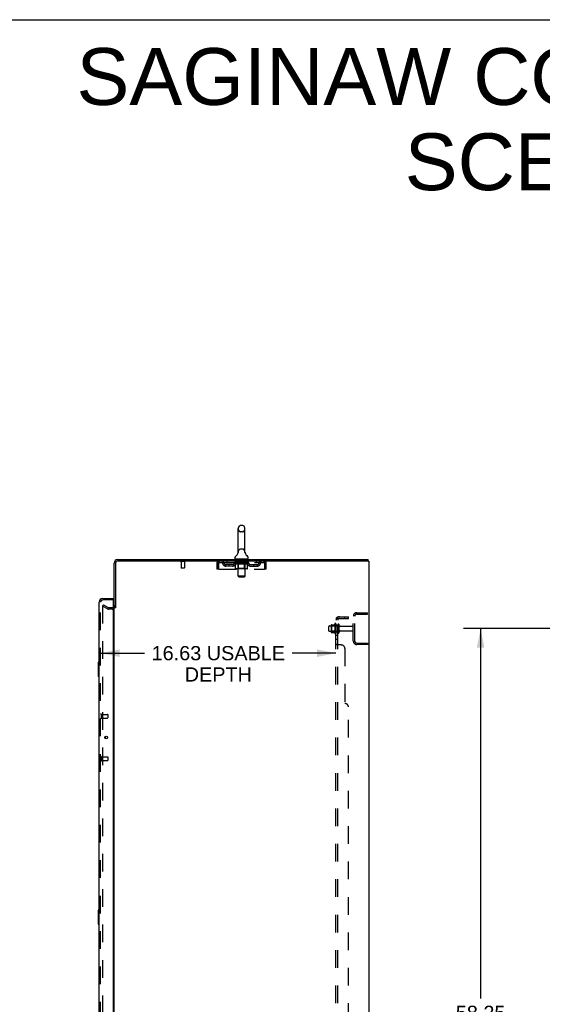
# Model space of a CAD drawing. Header units: inches. Extents: x 0 to 227, y 0 to 147.
# Tile 76 of 78: x 120 to 157, y 78 to 147. Entities that reach past the tile are written whole.
import ezdxf

# ---------------------------------------------------------------- set-up
doc = ezdxf.new("R2010")
doc.units = ezdxf.units.IN
doc.header["$LTSCALE"] = 12.505625
doc.header["$MEASUREMENT"] = 0
doc.linetypes.add('HIDDEN', pattern=[0.2, 0.1, -0.1])
doc.layers.get('0').update_dxf_attribs({"linetype": 'CONTINUOUS'})
for name, color, linetype in [('DEFAULT_2', 8, 'HIDDEN'), ('DIMENSIONS', 7, 'CONTINUOUS'), ('LEFTHAND_DOOR_ASSEMBLY', 7, 'CONTINUOUS'), ('RIGHTHAND_DOOR_ASSEMBLY', 7, 'CONTINUOUS'), ('SUBPANEL', 7, 'CONTINUOUS')]:
    doc.layers.add(name, color=color, linetype=linetype)
doc.styles.get("Standard").update_dxf_attribs({"font": 'arial.ttf'})
doc.dimstyles.new('DIMSTYLE_1', dxfattribs={"dimtxt": 1.003125, "dimasz": 1.3375, "dimexe": 0.09, "dimexo": 0.07, "dimgap": 0.0375, "dimtad": 0, "dimtih": 1, "dimtoh": 1, "dimzin": 4, "dimdsep": 46, "dimtxsty": 'Standard', "dimblk": '_FILLED', "dimblk1": '_FILLED', "dimblk2": '_FILLED', "dimcen": 0.09, "dimadec": 3, "dimazin": 1, "dimtfac": 1, "dimtdec": 3, "dimtofl": 0, "dimtmove": 0, "dimatfit": 3, "dimldrblk": '_FILLED', "dimfxl": 0, "dimtolj": 1, "dimtzin": 4, "dimarcsym": 0})

# ---------------------------------------------------------------- blocks, each defined once
blk = doc.blocks.new('_FILLED')
at = {"color": 0, "linetype": 'ByBlock'}
blk.add_solid([(0, 0), (-1, 0.2), (-1, -0.2)], dxfattribs=at)
blk = doc.blocks.new('*D2')
at = {"layer": 'DIMENSIONS', "color": 2, "linetype": 'Continuous'}
for p, q in [((125.648, 102.395), (128.753, 102.395)), ((142.273, 102.395), (139.169, 102.395))]:
    blk.add_line(p, q, dxfattribs=at)
at = {"layer": 'DIMENSIONS', "color": 2, "linetype": 'Continuous', "xscale": 1.3375, "yscale": 1.3375, "zscale": 1.3375, "rotation": 180}
blk.add_blockref('_FILLED', (125.648, 102.395), dxfattribs=at)
at = {"layer": 'DIMENSIONS', "color": 2, "linetype": 'Continuous', "xscale": 1.3375, "yscale": 1.3375, "zscale": 1.3375}
blk.add_blockref('_FILLED', (142.273, 102.395), dxfattribs=at)
at = {"layer": 'DIMENSIONS', "color": 2, "linetype": 'Continuous', "insert": (133.961, 102.896), "char_height": 1.00313, "width": 9.41222, "attachment_point": 2, "line_spacing_factor": 0.9}
blk.add_mtext('16.63 USABLE\\PDEPTH', dxfattribs=at)
blk = doc.blocks.new('*D4')
at = {"layer": 'DIMENSIONS', "color": 2, "linetype": 'Continuous'}
for p, q in [((161.362, 104.127), (151.287, 104.127)), ((152.491, 104.127), (152.491, 77.997)), ((152.491, 45.877), (152.491, 75.991)), ((161.362, 45.877), (151.287, 45.877))]:
    blk.add_line(p, q, dxfattribs=at)
at = {"layer": 'DIMENSIONS', "color": 2, "linetype": 'Continuous', "xscale": 1.3375, "yscale": 1.3375, "zscale": 1.3375}
for p, rotation in [((152.491, 104.127), 90), ((152.491, 45.877), 270)]:
    blk.add_blockref('_FILLED', p, dxfattribs=dict(at, rotation=rotation))
at = {"layer": 'DIMENSIONS', "color": 2, "linetype": 'Continuous', "insert": (152.491, 77.496), "char_height": 1.0031, "width": 3.50534, "attachment_point": 2, "line_spacing_factor": 0.9}
blk.add_mtext('58.25', dxfattribs=at)

msp = doc.modelspace()

# ---------------------------------------------------------------- linework, layer by layer
at = {"color": 7, "linetype": 'Continuous'}
for p, q in [((0, 147.125), (227.375, 147.125)), ((135.666, 111.41), (135.539, 111.41)), ((135.361, 109.524), (135.361, 111.187)), ((135.844, 109.524), (135.844, 111.187)), ((135.355, 109.48), (135.355, 109.479)), ((135.36, 109.498), (135.359, 109.497)), ((135.359, 109.498), (135.359, 109.497)), ((135.359, 109.497), (135.359, 109.496)), ((135.359, 109.496), (135.359, 109.496)), ((135.359, 109.496), (135.359, 109.495)), ((135.359, 109.495), (135.359, 109.494)), ((135.359, 109.494), (135.359, 109.493)), ((135.359, 109.494), (135.359, 109.493)), ((135.361, 109.507), (135.36, 109.506)), ((135.36, 109.507), (135.36, 109.506)), ((135.36, 109.506), (135.36, 109.505)), ((135.36, 109.505), (135.36, 109.504)), ((135.36, 109.505), (135.36, 109.504)), ((135.36, 109.504), (135.36, 109.503)), ((135.36, 109.503), (135.36, 109.502)), ((135.36, 109.503), (135.36, 109.502)), ((135.36, 109.502), (135.36, 109.502)), ((135.36, 109.502), (135.36, 109.501)), ((135.36, 109.501), (135.36, 109.5)), ((135.36, 109.501), (135.36, 109.5)), ((135.36, 109.5), (135.36, 109.499)), ((135.36, 109.499), (135.36, 109.499)), ((135.36, 109.499), (135.36, 109.498)), ((135.361, 109.519), (135.361, 109.524)), ((135.361, 109.519), (135.361, 109.518)), ((135.361, 109.519), (135.361, 109.518)), ((135.361, 109.518), (135.361, 109.518)), ((135.361, 109.518), (135.361, 109.517)), ((135.361, 109.517), (135.361, 109.516)), ((135.361, 109.516), (135.361, 109.515)), ((135.361, 109.516), (135.361, 109.515)), ((135.361, 109.515), (135.361, 109.514)), ((135.361, 109.515), (135.361, 109.514)), ((135.361, 109.514), (135.361, 109.513)), ((135.361, 109.513), (135.361, 109.512)), ((135.361, 109.513), (135.361, 109.512)), ((135.361, 109.512), (135.361, 109.511)), ((135.361, 109.511), (135.361, 109.51)), ((135.361, 109.51), (135.361, 109.51)), ((135.361, 109.51), (135.361, 109.509)), ((135.361, 109.509), (135.361, 109.508)), ((135.361, 109.508), (135.361, 109.508)), ((135.361, 109.508), (135.361, 109.507)), ((135.844, 109.524), (135.844, 109.519)), ((135.844, 109.519), (135.844, 109.519)), ((135.844, 109.519), (135.844, 109.519)), ((135.844, 109.514), (135.844, 109.515)), ((135.844, 109.512), (135.844, 109.513)), ((135.844, 109.513), (135.844, 109.513)), ((135.844, 109.511), (135.844, 109.512)), ((135.844, 109.51), (135.844, 109.511)), ((135.844, 109.511), (135.844, 109.511)), ((135.844, 109.509), (135.844, 109.51)), ((135.844, 109.51), (135.844, 109.51)), ((135.844, 109.508), (135.844, 109.509)), ((135.844, 109.507), (135.844, 109.508)), ((135.844, 109.508), (135.844, 109.508)), ((135.844, 109.507), (135.844, 109.507)), ((135.844, 109.506), (135.844, 109.507)), ((135.844, 109.505), (135.844, 109.506)), ((135.844, 109.506), (135.844, 109.506)), ((135.845, 109.503), (135.844, 109.505)), ((135.844, 109.504), (135.844, 109.505)), ((135.845, 109.502), (135.845, 109.503)), ((135.845, 109.503), (135.845, 109.503)), ((135.845, 109.501), (135.845, 109.502)), ((135.845, 109.5), (135.845, 109.501)), ((135.845, 109.5), (135.845, 109.501)), ((135.845, 109.499), (135.845, 109.5)), ((135.845, 109.498), (135.845, 109.499)), ((135.845, 109.497), (135.845, 109.498)), ((135.845, 109.497), (135.845, 109.498)), ((135.846, 109.496), (135.845, 109.497)), ((135.846, 109.495), (135.845, 109.496)), ((135.846, 109.495), (135.846, 109.496)), ((135.846, 109.494), (135.846, 109.495)), ((135.846, 109.493), (135.846, 109.494)), ((135.85, 109.479), (135.849, 109.48)), ((135.127, 109.092), (135.127, 109.129)), ((135.165, 109.032), (135.165, 109.002)), ((136.04, 109.032), (135.165, 109.032)), ((136.04, 109.032), (136.04, 109.002)), ((136.077, 109.092), (136.077, 109.129)), ((144.546, 108.898), (144.512, 108.898)), ((144.55, 108.898), (144.55, 109.002)), ((126.706, 105.606), (126.602, 105.606))]:
    msp.add_line(p, q, dxfattribs=at)
at = {"color": 3, "linetype": 'Continuous'}
for p, q in [((126.602, 105.606), (126.602, 108.755)), ((126.706, 108.755), (126.706, 105.594)), ((126.849, 109.002), (144.55, 109.002)), ((144.512, 108.898), (126.849, 108.898)), ((144.602, 108.898), (144.546, 108.898)), ((144.602, 108.898), (144.602, 41.106)), ((126.602, 44.45), (126.602, 105.554))]:
    msp.add_line(p, q, dxfattribs=at)
at = {"color": 7, "linetype": 'Continuous'}
for points in [[(135.844, 109.513), (135.844, 109.514), (135.844, 109.515), (135.844, 109.515), (135.844, 109.516), (135.844, 109.517), (135.844, 109.517), (135.844, 109.518), (135.844, 109.519)], [(135.844, 109.515), (135.844, 109.516), (135.844, 109.517), (135.844, 109.517), (135.844, 109.518), (135.844, 109.519)]]:
    msp.add_lwpolyline(points, dxfattribs=at)
for centre, radius, start, end in [((135.602, 111.187), 0.241, 123.18477, 180), ((135.539, 111.285), 0.125, 90, 123.18477), ((135.666, 111.285), 0.125, 56.81523, 90), ((135.602, 111.187), 0.241, 0, 56.81523), ((135.252, 109.129), 0.125, 126.74144, 180), ((134.878, 109.63), 0.5, 306.74144, 344.67913), ((136.326, 109.63), 0.5, 195.32091, 233.25856), ((135.952, 109.129), 0.125, 0, 53.25856), ((135.187, 109.092), 0.06, 180, 270), ((136.017, 109.092), 0.06, 270, 360)]:
    msp.add_arc(centre, radius, start, end, dxfattribs=at)
at = {"color": 3, "linetype": 'Continuous'}
for centre, radius, start, end in [((126.849, 108.755), 0.246, 90, 180), ((126.849, 108.755), 0.142, 90, 180), ((126.46, 105.748), 0.142, 296.48128, 360)]:
    msp.add_arc(centre, radius, start, end, dxfattribs=at)
at = {"layer": 'DEFAULT_2', "color": 8, "linetype": 'HIDDEN'}
for p, q in [((135.666, 110.965), (135.539, 110.965)), ((135.355, 109.48), (135.355, 109.48)), ((135.355, 109.479), (135.355, 109.479)), ((135.355, 109.479), (135.355, 109.479)), ((135.355, 109.479), (135.355, 109.479)), ((135.355, 109.479), (135.355, 109.479)), ((135.666, 109.747), (135.539, 109.747)), ((135.85, 109.479), (135.85, 109.479)), ((131.598, 108.855), (131.314, 108.855)), ((131.332, 108.855), (131.332, 108.408)), ((131.58, 108.855), (131.58, 108.408)), ((133.852, 108.731), (133.852, 108.335)), ((133.852, 108.731), (133.956, 108.731)), ((133.956, 108.731), (133.956, 108.335)), ((133.986, 108.335), (133.986, 108.731)), ((134.019, 108.794), (134.019, 108.898)), ((134.019, 108.794), (137.185, 108.794)), ((134.488, 108.543), (134.488, 108.647)), ((134.971, 108.647), (134.488, 108.647)), ((134.971, 108.543), (134.488, 108.543)), ((134.571, 108.898), (134.571, 108.794)), ((134.738, 108.543), (134.738, 108.647)), ((135.096, 108.756), (135.096, 108.788)), ((135.096, 108.788), (135.341, 108.788)), ((135.174, 108.702), (135.096, 108.756)), ((136.109, 108.756), (135.096, 108.756)), ((135.097, 108.788), (135.097, 108.792)), ((135.193, 108.791), (135.097, 108.792)), ((135.104, 108.788), (135.104, 108.794)), ((135.111, 108.786), (135.111, 108.788)), ((135.111, 108.786), (136.094, 108.786)), ((135.118, 108.786), (135.118, 108.788)), ((135.119, 108.786), (135.119, 108.788)), ((135.127, 108.788), (135.127, 108.794)), ((135.14, 108.786), (135.14, 108.788)), ((135.141, 108.786), (135.141, 108.788)), ((135.164, 108.788), (135.164, 108.794)), ((135.165, 108.794), (135.165, 108.898)), ((135.174, 108.377), (135.174, 108.702)), ((135.174, 108.702), (135.186, 108.694)), ((135.176, 108.786), (135.176, 108.788)), ((135.178, 108.786), (135.178, 108.788)), ((135.197, 108.687), (135.185, 108.694)), ((135.193, 108.788), (135.193, 108.791)), ((135.209, 108.681), (135.197, 108.687)), ((135.22, 108.675), (135.209, 108.681)), ((135.215, 108.788), (135.215, 108.794)), ((135.216, 108.786), (135.216, 108.788)), ((135.216, 108.786), (135.216, 108.788)), ((135.219, 108.786), (135.219, 108.788)), ((135.232, 108.671), (135.22, 108.675)), ((135.224, 108.786), (135.224, 108.788)), ((135.224, 108.786), (135.224, 108.788)), ((135.227, 108.786), (135.227, 108.788)), ((135.23, 108.786), (135.23, 108.789)), ((135.243, 108.667), (135.232, 108.671)), ((135.233, 108.786), (135.233, 108.788)), ((135.318, 108.667), (135.243, 108.667)), ((135.245, 108.786), (135.245, 108.788)), ((135.259, 108.786), (135.259, 108.788)), ((135.26, 108.786), (135.26, 108.79)), ((135.276, 108.786), (135.276, 108.788)), ((135.277, 108.788), (135.277, 108.794)), ((135.285, 108.786), (135.285, 108.788)), ((135.288, 108.786), (135.288, 108.788)), ((135.295, 108.786), (135.295, 108.788)), ((135.304, 108.786), (135.304, 108.791)), ((135.317, 108.786), (135.317, 108.788)), ((135.318, 108.667), (135.33, 108.671)), ((135.319, 108.786), (135.319, 108.788)), ((135.341, 108.675), (135.33, 108.671)), ((135.341, 108.786), (135.341, 108.788)), ((135.353, 108.681), (135.341, 108.675)), ((135.345, 109.032), (135.345, 109.002)), ((135.395, 108.788), (135.345, 108.788)), ((135.349, 108.788), (135.349, 108.794)), ((135.352, 108.379), (135.352, 108.754)), ((135.364, 108.687), (135.352, 108.68)), ((135.353, 107.842), (135.353, 109.002)), ((135.355, 108.786), (135.355, 108.788)), ((135.358, 108.786), (135.358, 108.788)), ((135.363, 108.786), (135.363, 108.792)), ((135.376, 108.694), (135.364, 108.687)), ((135.367, 108.786), (135.367, 108.788)), ((135.375, 108.786), (135.375, 108.788)), ((135.387, 108.702), (135.376, 108.694)), ((135.387, 108.377), (135.387, 108.702)), ((135.387, 108.702), (135.411, 108.694)), ((135.395, 108.786), (135.395, 108.788)), ((135.454, 108.788), (135.407, 108.788)), ((135.434, 108.687), (135.411, 108.694)), ((135.423, 108.786), (135.423, 108.788)), ((135.429, 108.788), (135.429, 108.794)), ((135.432, 108.786), (135.432, 108.788)), ((135.456, 108.681), (135.433, 108.687)), ((135.434, 108.786), (135.434, 108.793)), ((135.436, 108.786), (135.436, 108.788)), ((135.442, 108.786), (135.442, 108.788)), ((135.454, 108.786), (135.454, 108.788)), ((135.479, 108.675), (135.456, 108.681)), ((135.519, 108.788), (135.475, 108.788)), ((135.501, 108.671), (135.478, 108.675)), ((135.486, 108.786), (135.486, 108.788)), ((135.497, 109.022), (135.497, 108.942)), ((135.523, 108.667), (135.501, 108.671)), ((135.697, 108.932), (135.507, 108.932)), ((135.511, 108.788), (135.602, 108.794)), ((135.514, 108.788), (135.514, 108.794)), ((135.515, 108.794), (135.514, 108.794)), ((135.515, 108.788), (135.515, 108.794)), ((135.515, 108.786), (135.515, 108.788)), ((135.518, 108.786), (135.518, 108.789)), ((135.519, 108.786), (135.519, 108.788)), ((135.519, 108.786), (135.519, 108.788)), ((135.681, 108.667), (135.523, 108.667)), ((135.586, 108.788), (135.547, 108.788)), ((135.552, 108.786), (135.552, 108.788)), ((135.586, 108.786), (135.586, 108.788)), ((135.6, 108.788), (135.6, 108.788)), ((135.6, 108.786), (135.6, 108.788)), ((135.6, 108.786), (135.6, 108.788)), ((135.602, 108.788), (135.602, 108.794)), ((135.602, 108.794), (135.694, 108.788)), ((135.604, 108.786), (135.604, 108.788)), ((135.604, 108.788), (135.605, 108.788)), ((135.605, 108.786), (135.605, 108.788)), ((135.619, 108.786), (135.619, 108.788)), ((135.619, 108.788), (135.658, 108.788)), ((135.653, 108.786), (135.653, 108.788)), ((135.681, 108.667), (135.704, 108.671)), ((135.686, 108.786), (135.686, 108.788)), ((135.686, 108.786), (135.686, 108.788)), ((135.686, 108.788), (135.729, 108.788)), ((135.687, 108.786), (135.687, 108.789)), ((135.69, 108.788), (135.69, 108.794)), ((135.69, 108.788), (135.69, 108.794)), ((135.69, 108.794), (135.69, 108.794)), ((135.69, 108.786), (135.69, 108.788)), ((135.726, 108.675), (135.703, 108.671)), ((135.707, 109.022), (135.707, 108.942)), ((135.719, 108.786), (135.719, 108.788)), ((135.748, 108.68), (135.725, 108.675)), ((135.77, 108.687), (135.747, 108.68)), ((135.75, 108.786), (135.75, 108.788)), ((135.75, 108.788), (135.798, 108.788)), ((135.763, 108.786), (135.763, 108.788)), ((135.768, 108.786), (135.768, 108.788)), ((135.792, 108.693), (135.77, 108.686)), ((135.771, 108.786), (135.771, 108.793)), ((135.773, 108.786), (135.773, 108.788)), ((135.775, 108.788), (135.775, 108.794)), ((135.781, 108.786), (135.781, 108.788)), ((135.815, 108.701), (135.792, 108.693)), ((135.81, 108.786), (135.81, 108.788)), ((135.81, 108.788), (135.86, 108.788)), ((135.815, 108.377), (135.815, 108.701)), ((135.815, 108.701), (135.827, 108.693)), ((135.838, 108.687), (135.826, 108.693)), ((135.829, 108.786), (135.829, 108.788)), ((135.838, 108.786), (135.838, 108.788)), ((135.849, 108.681), (135.838, 108.687)), ((135.841, 108.786), (135.841, 108.792)), ((135.846, 108.786), (135.846, 108.788)), ((135.859, 108.675), (135.848, 108.681)), ((135.85, 108.786), (135.85, 108.788)), ((135.851, 107.842), (135.851, 109.002)), ((135.852, 108.379), (135.852, 108.754)), ((135.855, 108.788), (135.855, 108.794)), ((135.87, 108.671), (135.859, 108.675)), ((135.86, 109.032), (135.86, 109.002)), ((135.864, 108.786), (135.864, 108.788)), ((135.864, 108.788), (136.025, 108.788)), ((135.881, 108.667), (135.87, 108.671)), ((135.964, 108.667), (135.881, 108.667)), ((135.885, 108.786), (135.885, 108.788)), ((135.888, 108.786), (135.888, 108.788)), ((135.9, 108.786), (135.9, 108.791)), ((135.909, 108.786), (135.909, 108.788)), ((135.917, 108.786), (135.917, 108.788)), ((135.92, 108.786), (135.92, 108.788)), ((135.928, 108.788), (135.928, 108.794)), ((135.929, 108.786), (135.929, 108.788)), ((135.945, 108.786), (135.945, 108.79)), ((135.946, 108.786), (135.946, 108.788)), ((135.96, 108.786), (135.96, 108.788)), ((135.964, 108.667), (135.975, 108.671)), ((135.971, 108.786), (135.971, 108.788)), ((135.975, 108.786), (135.975, 108.789)), ((135.985, 108.675), (135.975, 108.671)), ((135.978, 108.786), (135.978, 108.788)), ((135.98, 108.786), (135.98, 108.788)), ((135.98, 108.786), (135.98, 108.788)), ((135.996, 108.681), (135.985, 108.675)), ((135.986, 108.786), (135.986, 108.788)), ((135.988, 108.786), (135.988, 108.788)), ((135.989, 108.786), (135.989, 108.788)), ((135.99, 108.788), (135.99, 108.794)), ((136.007, 108.686), (135.996, 108.68)), ((136.018, 108.693), (136.007, 108.686)), ((136.029, 108.701), (136.018, 108.693)), ((136.027, 108.786), (136.027, 108.788)), ((136.029, 108.786), (136.029, 108.788)), ((136.029, 108.701), (136.109, 108.756)), ((136.029, 108.377), (136.029, 108.701)), ((136.04, 108.794), (136.04, 108.898)), ((136.041, 108.788), (136.041, 108.794)), ((136.064, 108.786), (136.064, 108.788)), ((136.065, 108.786), (136.065, 108.788)), ((136.078, 108.788), (136.078, 108.794)), ((136.086, 108.786), (136.086, 108.788)), ((136.087, 108.786), (136.087, 108.788)), ((136.094, 108.786), (136.094, 108.788)), ((136.101, 108.788), (136.101, 108.794)), ((136.109, 108.756), (136.109, 108.794)), ((136.234, 108.647), (136.717, 108.647)), ((136.234, 108.543), (136.717, 108.543)), ((136.467, 108.543), (136.467, 108.647)), ((136.634, 108.898), (136.634, 108.794)), ((136.717, 108.543), (136.717, 108.647)), ((137.185, 108.898), (137.185, 108.794)), ((137.218, 108.731), (137.218, 108.335)), ((137.248, 108.335), (137.248, 108.731)), ((137.352, 108.731), (137.248, 108.731)), ((137.352, 108.335), (137.352, 108.731)), ((131.57, 108.398), (131.342, 108.398)), ((133.956, 108.335), (133.852, 108.335)), ((133.986, 108.335), (137.218, 108.335)), ((135.995, 108.347), (135.208, 108.347)), ((135.352, 108.379), (135.321, 108.347)), ((135.852, 108.379), (135.352, 108.379)), ((135.413, 107.782), (135.353, 107.842)), ((135.851, 107.842), (135.353, 107.842)), ((135.413, 107.782), (135.791, 107.782)), ((135.791, 107.782), (135.851, 107.842)), ((135.798, 108.347), (135.8, 108.348)), ((135.804, 108.349), (135.806, 108.351)), ((135.806, 108.351), (135.808, 108.353)), ((135.852, 108.379), (135.884, 108.347)), ((137.352, 108.335), (137.248, 108.335)), ((125.842, 105.806), (125.79, 105.716)), ((125.79, 105.736), (125.79, 44.267)), ((126.13, 105.52), (125.79, 105.716)), ((125.842, 105.806), (126.182, 105.61)), ((126.46, 105.606), (126.198, 105.606)), ((126.46, 105.502), (126.198, 105.502)), ((143.498, 103.248), (143.498, 105.005)), ((143.602, 103.248), (143.602, 105.005)), ((143.745, 105.252), (144.498, 105.252)), ((143.745, 105.148), (144.498, 105.148)), ((144.498, 105.148), (144.498, 105.252)), ((141.803, 104.314), (142.398, 104.314)), ((141.937, 104.382), (141.937, 103.871)), ((141.957, 104.31), (141.937, 104.33)), ((141.948, 104.404), (142.176, 104.404)), ((141.957, 104.31), (141.957, 103.943)), ((142.253, 104.31), (141.957, 104.31)), ((142.203, 104.482), (142.203, 103.771)), ((142.253, 104.31), (142.273, 104.33)), ((142.253, 104.31), (142.253, 103.943)), ((142.273, 104.461), (142.273, 103.792)), ((142.398, 103.869), (142.398, 104.384)), ((142.508, 103.869), (142.508, 104.384)), ((142.571, 104.292), (143.468, 104.292)), ((141.773, 103.969), (141.773, 104.284)), ((141.803, 103.939), (142.398, 103.939)), ((141.957, 103.943), (141.937, 103.923)), ((141.948, 103.849), (142.176, 103.849)), ((142.253, 103.943), (141.957, 103.943)), ((142.253, 103.943), (142.273, 103.923)), ((142.571, 103.962), (143.468, 103.962)), ((143.745, 103.106), (144.498, 103.106)), ((144.498, 103.002), (143.745, 103.002)), ((144.498, 103.106), (144.498, 103.002))]:
    msp.add_line(p, q, dxfattribs=at)
for points in [[(133.986, 108.731), (133.989, 108.749), (133.991, 108.768), (133.993, 108.786), (133.996, 108.803), (133.998, 108.819), (134, 108.835), (134.003, 108.849), (134.005, 108.861), (134.008, 108.872), (134.01, 108.881), (134.012, 108.888), (134.015, 108.893), (134.017, 108.897), (134.019, 108.898)], [(133.986, 108.731), (133.989, 108.738), (133.991, 108.745), (133.993, 108.751), (133.996, 108.758), (133.998, 108.764), (134, 108.77), (134.003, 108.775), (134.005, 108.78), (134.008, 108.784), (134.01, 108.787), (134.012, 108.79), (134.015, 108.792), (134.017, 108.793), (134.019, 108.794)], [(137.185, 108.898), (137.188, 108.897), (137.19, 108.893), (137.192, 108.888), (137.195, 108.881), (137.197, 108.872), (137.199, 108.861), (137.202, 108.849), (137.204, 108.835), (137.207, 108.819), (137.209, 108.803), (137.211, 108.786), (137.214, 108.768), (137.216, 108.749), (137.218, 108.731)], [(137.185, 108.794), (137.188, 108.793), (137.19, 108.792), (137.192, 108.79), (137.195, 108.787), (137.197, 108.784), (137.199, 108.78), (137.202, 108.775), (137.204, 108.77), (137.207, 108.764), (137.209, 108.758), (137.211, 108.751), (137.214, 108.745), (137.216, 108.738), (137.218, 108.731)], [(135.208, 108.347), (135.204, 108.348), (135.2, 108.348), (135.196, 108.349), (135.192, 108.351), (135.188, 108.353), (135.185, 108.355), (135.181, 108.358), (135.179, 108.361), (135.177, 108.365), (135.175, 108.369), (135.174, 108.373), (135.174, 108.377)], [(135.405, 108.347), (135.403, 108.348), (135.4, 108.348), (135.398, 108.349), (135.397, 108.351), (135.395, 108.353), (135.393, 108.355), (135.391, 108.358), (135.39, 108.361), (135.389, 108.365), (135.388, 108.369), (135.388, 108.373), (135.387, 108.377)], [(135.8, 108.348), (135.802, 108.348), (135.804, 108.349)], [(135.808, 108.353), (135.81, 108.355), (135.811, 108.358), (135.813, 108.361), (135.814, 108.365)], [(135.81, 108.355), (135.811, 108.358), (135.813, 108.361)], [(135.814, 108.365), (135.815, 108.369), (135.815, 108.373), (135.815, 108.377)], [(135.815, 108.369), (135.815, 108.373), (135.815, 108.377)], [(135.995, 108.347), (135.999, 108.348), (136.003, 108.348), (136.007, 108.349), (136.011, 108.351), (136.015, 108.353), (136.018, 108.355), (136.021, 108.358), (136.024, 108.361), (136.026, 108.365), (136.028, 108.369), (136.029, 108.373), (136.029, 108.377)], [(125.807, 105.756), (125.805, 105.756), (125.803, 105.756), (125.802, 105.755), (125.8, 105.754), (125.798, 105.753), (125.796, 105.752), (125.795, 105.75), (125.794, 105.749), (125.793, 105.747), (125.792, 105.745), (125.791, 105.743), (125.79, 105.741), (125.79, 105.738), (125.79, 105.736)], [(125.815, 105.754), (125.813, 105.755), (125.811, 105.756), (125.809, 105.756), (125.807, 105.756), (125.807, 105.756)]]:
    msp.add_lwpolyline(points, dxfattribs=at)
for centre, radius, start, end in [((135.602, 111.187), 0.241, 180, 236.81523), ((135.539, 111.09), 0.125, 236.81523, 270), ((135.666, 111.09), 0.125, 270, 303.18477), ((135.602, 111.187), 0.241, 303.18477, 360), ((135.602, 109.524), 0.241, 123.18477, 180), ((135.539, 109.622), 0.125, 90, 123.18477), ((135.666, 109.622), 0.125, 56.81523, 90), ((135.602, 109.524), 0.241, 0, 56.81523), ((131.314, 108.876), 0.0215, 90, 270), ((131.598, 108.876), 0.0215, 270, 90), ((134.019, 108.731), 0.167, 90, 180), ((134.019, 108.731), 0.063, 90, 180), ((134.199, 108.731), 0.167, 8.07163, 90), ((134.199, 108.731), 0.0625, 7.98631, 90), ((134.488, 108.772), 0.229, 187.98631, 270), ((134.488, 108.772), 0.125, 188.07163, 270), ((134.971, 108.772), 0.125, 270, 351.92837), ((134.971, 108.772), 0.229, 270, 352.01369), ((135.26, 108.731), 0.167, 90, 171.92837), ((135.259, 108.731), 0.0625, 90, 172.01369), ((135.321, 108.754), 0.0318, 0, 89.99999), ((135.323, 109.002), 0.03, 0, 90), ((135.487, 109.022), 0.01, 0, 90), ((135.507, 108.942), 0.01, 180, 270), ((135.697, 108.942), 0.01, 270, 360), ((135.717, 109.022), 0.01, 90, 180), ((135.881, 109.002), 0.03, 90, 180), ((135.884, 108.754), 0.0318, 90.00001, 180), ((135.945, 108.731), 0.167, 8.07163, 90), ((135.945, 108.731), 0.0625, 7.98631, 90), ((136.234, 108.772), 0.229, 187.98631, 270), ((136.234, 108.772), 0.125, 188.07163, 270), ((136.717, 108.772), 0.125, 270, 351.92837), ((136.717, 108.772), 0.229, 270, 352.01369), ((137.006, 108.731), 0.167, 90, 171.92837), ((137.006, 108.731), 0.0625, 90, 172.01369), ((137.185, 108.731), 0.167, 0, 90), ((137.185, 108.731), 0.063, 0, 90), ((131.342, 108.408), 0.01, 180, 270), ((131.57, 108.408), 0.01, 270, 360), ((126.46, 105.748), 0.246, 270, 360), ((126.198, 105.639), 0.137, 240, 270), ((126.198, 105.639), 0.033, 240, 270), ((126.46, 105.748), 0.142, 270, 296.48128), ((143.745, 105.005), 0.246, 90, 180), ((143.745, 105.005), 0.142, 90, 180), ((141.803, 104.284), 0.03, 90, 180.00001), ((142.079, 104.382), 0.141, 174.79195, 180), ((141.948, 104.394), 0.01, 90, 174.80617), ((142.157, 104.414), 0.01, 270, 336.03207), ((142.804, 104.127), 0.698, 149.33687, 156.03207), ((142.235, 104.461), 0.0384, 0, 145.55034), ((142.453, 104.384), 0.055, 360, 180), ((142.571, 104.354), 0.0625, 180, 270), ((143.468, 104.262), 0.03, 360, 90), ((141.803, 103.969), 0.03, 179.99999, 270), ((142.079, 103.871), 0.141, 180, 185.20805), ((141.948, 103.859), 0.01, 185.19383, 270), ((142.157, 103.839), 0.01, 23.96793, 90), ((142.804, 104.127), 0.698, 203.96793, 210.66313), ((142.235, 103.792), 0.0384, 214.44966, 360), ((142.453, 103.869), 0.055, 180, 0), ((142.571, 103.899), 0.0625, 90, 180), ((143.468, 103.992), 0.03, 270, 0), ((143.745, 103.248), 0.246, 180, 270), ((143.745, 103.248), 0.142, 180, 270)]:
    msp.add_arc(centre, radius, start, end, dxfattribs=at)
for centre, major_axis, ratio, start_param, end_param in [((135.602, 108.794), (0.506, 0.005), 0.05963, 9.249616, 9.431313), ((135.602, 108.794), (0.506, 0), 0.060556, -3.083241, -2.96706), ((135.061, 108.784), (0.158, 0.002), 0.05963, 0.25549, 1.295341), ((135.602, 108.794), (0.506, 0.011), 0.05688, 2.791345, 2.965878), ((135.116, 108.784), (0.158, -0.002), 0.05963, 0.605815, 1.645666), ((135.602, 108.794), (0.506, -0.005), 0.05963, -2.96643, -2.791898), ((135.061, 108.779), (0.158, 0.003), 0.05688, 1.20151, 1.294789), ((135.116, 108.779), (0.158, 0), 0.060556, 1.551758, 1.645036), ((135.117, 108.781), (0.131, 0.001), 0.05963, 1.065228, 1.614276), ((135.08, 108.779), (0.158, 0.002), 0.05963, 1.170259, 1.376596), ((135.101, 108.781), (0.131, 0.003), 0.05688, 0.890143, 1.43919), ((135.147, 108.781), (0.131, 0), 0.060556, 1.240391, 1.789438), ((135.058, 108.784), (0.158, 0.003), 0.05688, 0.080405, 1.120256), ((135.602, 108.794), (0.506, 0.015), 0.052395, 2.616403, 2.790936), ((135.166, 108.784), (0.158, -0.003), 0.05688, 0.7809, 1.820751), ((135.602, 108.794), (0.506, -0.011), 0.05688, -2.791345, -2.616812), ((135.058, 108.779), (0.158, 0.005), 0.052395, 1.026568, 1.119847), ((135.166, 108.779), (0.158, -0.002), 0.05963, 1.72692, 1.820198), ((135.1, 108.781), (0.131, 0.004), 0.052395, 0.715201, 1.264248), ((135.191, 108.781), (0.131, -0.001), 0.05963, 1.415553, 1.9646), ((135.602, 108.794), (0.506, 0.02), 0.046319, 2.441654, 2.616187), ((135.229, 108.784), (0.158, -0.005), 0.052395, 0.955842, 1.995693), ((135.071, 108.784), (0.158, 0.005), 0.052395, -0.094537, 0.945314), ((135.602, 108.794), (0.506, -0.015), 0.052395, -2.616403, -2.44187), ((135.071, 108.779), (0.158, 0.006), 0.046319, 0.851819, 0.945098), ((135.229, 108.779), (0.158, -0.003), 0.05688, 1.902006, 1.995284), ((135.115, 108.781), (0.131, 0.005), 0.046319, 0.540452, 1.089499), ((135.248, 108.781), (0.131, -0.003), 0.05688, 1.590638, 2.139686), ((135.08, 108.784), (0.158, 0), 0.060556, 0.430652, 0.777569), ((135.602, 108.794), (0.506, 0.024), 0.038841, 2.267123, 2.441656), ((135.304, 108.784), (0.158, -0.006), 0.046319, 1.130591, 2.170442), ((135.101, 108.784), (0.158, 0.006), 0.046319, -0.269286, 0.770565), ((135.602, 108.794), (0.506, -0.02), 0.046319, -2.441654, -2.267121), ((135.101, 108.779), (0.158, 0.007), 0.038841, 0.677289, 0.770567), ((135.304, 108.779), (0.158, -0.005), 0.052395, 2.076947, 2.170226), ((135.144, 108.781), (0.131, 0.006), 0.038841, 0.365921, 0.914969), ((135.316, 108.781), (0.131, -0.004), 0.052395, 1.76558, 2.314627), ((135.602, 108.794), (0.506, 0.027), 0.030195, 2.09281, 2.267343), ((135.388, 108.784), (0.158, -0.007), 0.038841, 1.305122, 2.344973), ((135.146, 108.784), (0.158, 0.007), 0.038841, -0.443817, 0.596034), ((135.602, 108.794), (0.506, -0.024), 0.038841, -2.267123, -2.092591), ((135.146, 108.779), (0.158, 0.008), 0.030195, 0.502975, 0.596254), ((135.388, 108.779), (0.158, -0.006), 0.046319, 2.251696, 2.344975), ((135.188, 108.781), (0.131, 0.007), 0.030195, 0.191608, 0.740655), ((135.392, 108.781), (0.131, -0.005), 0.046319, 1.940329, 2.489376), ((135.205, 108.784), (0.158, 0.008), 0.030195, -0.61813, 0.421721), ((135.602, 108.794), (0.506, 0.029), 0.020645, 1.918687, 2.09322), ((135.478, 108.784), (0.158, -0.008), 0.030195, 1.479435, 2.519286), ((135.602, 108.794), (0.506, -0.027), 0.030195, -2.09281, -1.918277), ((135.205, 108.779), (0.158, 0.009), 0.020645, 0.328852, 0.422131), ((135.478, 108.779), (0.158, -0.007), 0.038841, 2.426227, 2.519505), ((135.244, 108.781), (0.131, 0.007), 0.020645, 0.017485, 0.566532), ((135.475, 108.781), (0.131, -0.006), 0.038841, 2.11486, 2.663907), ((135.276, 108.784), (0.158, 0.009), 0.020645, -0.792253, 0.247598), ((135.602, 108.794), (0.506, 0.03), 0.010478, 1.744704, 1.919237), ((135.572, 108.784), (0.158, -0.009), 0.020645, 1.653558, 2.693409), ((135.602, 108.794), (0.506, -0.029), 0.020645, -1.918687, -1.744154), ((135.276, 108.779), (0.158, 0.009), 0.010478, 0.154869, 0.248148), ((135.572, 108.779), (0.158, -0.008), 0.030195, 2.60054, 2.693819), ((135.311, 108.781), (0.131, 0.008), 0.010478, 6.126688, 6.675735), ((135.562, 108.781), (0.131, -0.007), 0.030195, 2.289173, 2.83822), ((135.357, 108.784), (0.158, 0.009), 0.010478, -0.966236, -0.000846), ((135.667, 108.784), (0.158, -0.009), 0.010478, 1.827541, 2.867392), ((135.602, 108.794), (0.506, -0.03), 0.010478, -1.744704, -1.570171), ((135.667, 108.779), (0.158, -0.009), 0.020645, 2.774664, 2.867942), ((135.649, 108.781), (0.131, -0.007), 0.020645, 2.463296, 3.012344), ((135.538, 108.784), (0.158, 0.009), 0.010478, 0.274201, 1.314052), ((135.469, 108.781), (0.131, 0.008), 0.010478, -0.000483, 0.504314), ((135.445, 108.779), (0.158, 0.009), 0.010478, 0.099668, 0.192946), ((135.602, 108.794), (0.506, 0.03), 0.010478, -1.571421, -1.396888), ((135.76, 108.779), (0.158, -0.009), 0.010478, 2.948646, 3.041925), ((135.736, 108.781), (0.131, -0.008), 0.010478, 2.637279, 3.142076), ((135.633, 108.784), (0.158, 0.009), 0.020645, 0.448184, 1.488034), ((135.555, 108.781), (0.131, 0.007), 0.020645, 0.129249, 0.678296), ((135.538, 108.779), (0.158, 0.009), 0.020645, 0.273651, 0.366929), ((135.602, 108.794), (0.506, 0.029), 0.020645, -1.397439, -1.222906), ((135.848, 108.784), (0.158, -0.009), 0.010478, -3.140747, -2.175357), ((135.602, 108.794), (0.506, -0.03), 0.010478, 1.222355, 1.396888), ((135.727, 108.784), (0.158, 0.008), 0.030195, 0.622307, 1.662158), ((135.643, 108.781), (0.131, 0.007), 0.030195, 0.303372, 0.852419), ((135.894, 108.781), (0.131, -0.008), 0.010478, 2.749043, 3.29809), ((135.929, 108.784), (0.158, -0.009), 0.020645, 2.893995, 3.933846), ((135.633, 108.779), (0.158, 0.008), 0.030195, 0.447774, 0.541052), ((135.929, 108.779), (0.158, -0.009), 0.010478, 2.893445, 2.986723), ((135.602, 108.794), (0.506, 0.027), 0.030195, -1.223315, -1.048783), ((135.602, 108.794), (0.506, -0.029), 0.020645, 1.048373, 1.222906), ((135.817, 108.784), (0.158, 0.007), 0.038841, 0.79662, 1.836471), ((135.73, 108.781), (0.131, 0.006), 0.038841, 0.477686, 1.026733), ((135.961, 108.781), (0.131, -0.007), 0.020645, 2.57506, 3.124108), ((136, 108.784), (0.158, -0.008), 0.030195, 2.719872, 3.759723), ((135.901, 108.784), (0.158, 0.006), 0.046319, 0.971151, 2.011002), ((135.727, 108.779), (0.158, 0.007), 0.038841, 0.622087, 0.715366), ((136, 108.779), (0.158, -0.009), 0.020645, 2.719462, 2.812741), ((135.602, 108.794), (0.506, 0.024), 0.038841, -1.049002, -0.874469), ((135.602, 108.794), (0.506, -0.027), 0.030195, 0.87425, 1.048783), ((135.812, 108.781), (0.131, 0.005), 0.046319, 0.652216, 1.201263), ((135.976, 108.784), (0.158, 0.005), 0.052395, 1.1459, 2.185751), ((136.017, 108.781), (0.131, -0.007), 0.030195, 2.400937, 2.949985), ((136.059, 108.784), (0.158, -0.007), 0.038841, 2.545558, 3.585409), ((135.889, 108.781), (0.131, 0.004), 0.052395, 0.826965, 1.376012), ((135.817, 108.779), (0.158, 0.006), 0.046319, 0.796618, 0.889896), ((136.059, 108.779), (0.158, -0.008), 0.030195, 2.545339, 2.638617), ((136.039, 108.784), (0.158, 0.003), 0.05688, 1.320842, 2.360692), ((135.602, 108.794), (0.506, 0.02), 0.046319, -0.874471, -0.699939), ((135.602, 108.794), (0.506, -0.024), 0.038841, 0.699936, 0.874469), ((136.104, 108.784), (0.158, -0.006), 0.046319, 2.371028, 3.410879), ((136.06, 108.781), (0.131, -0.006), 0.038841, 2.226624, 2.775671), ((136.089, 108.784), (0.158, 0.002), 0.05963, 1.495927, 2.535778), ((135.956, 108.781), (0.131, 0.003), 0.05688, 1.001907, 1.550954), ((136.133, 108.784), (0.158, -0.005), 0.052395, 2.196279, 3.23613), ((136.09, 108.781), (0.131, -0.005), 0.046319, 2.052093, 2.601141), ((135.901, 108.779), (0.158, 0.005), 0.052395, 0.971367, 1.064645), ((136.124, 108.784), (0.158, 0), 0.060556, 1.671089, 2.71094), ((136.104, 108.779), (0.158, -0.007), 0.038841, 2.371026, 2.464304), ((136.147, 108.784), (0.158, -0.003), 0.05688, 2.021337, 3.061188), ((135.602, 108.794), (0.506, 0.015), 0.052395, -0.699723, -0.52519), ((135.602, 108.794), (0.506, -0.02), 0.046319, 0.525406, 0.699939), ((136.144, 108.784), (0.158, -0.002), 0.05963, 1.846251, 2.886102), ((136.013, 108.781), (0.131, 0.001), 0.05963, 1.176993, 1.72604), ((136.104, 108.781), (0.131, -0.004), 0.052395, 1.877344, 2.426392), ((136.058, 108.781), (0.131, 0), 0.060556, 1.352155, 1.901202), ((136.104, 108.781), (0.131, -0.003), 0.05688, 1.702402, 2.25145), ((136.088, 108.781), (0.131, -0.001), 0.05963, 1.527317, 2.076364), ((135.976, 108.779), (0.158, 0.003), 0.05688, 1.146309, 1.239587), ((136.133, 108.779), (0.158, -0.006), 0.046319, 2.196495, 2.289773), ((135.602, 108.794), (0.506, 0.011), 0.05688, -0.524781, -0.350248), ((135.602, 108.794), (0.506, -0.015), 0.052395, 0.350657, 0.52519), ((136.039, 108.779), (0.158, 0.002), 0.05963, 1.321394, 1.414673), ((136.147, 108.779), (0.158, -0.005), 0.052395, 2.021746, 2.115024), ((135.602, 108.794), (0.506, 0.005), 0.05963, -0.349695, -0.175162), ((135.602, 108.794), (0.506, -0.011), 0.05688, 0.175715, 0.350248), ((136.089, 108.779), (0.158, 0), 0.060556, 1.496556, 1.589835), ((136.144, 108.779), (0.158, -0.003), 0.05688, 1.846804, 1.940083), ((136.124, 108.779), (0.158, -0.002), 0.05963, 1.671719, 1.764997), ((135.602, 108.794), (0.506, 0), 0.060556, -0.174533, 0), ((135.602, 108.794), (0.506, -0.005), 0.05963, 0.000629, 0.175162)]:
    msp.add_ellipse(centre, major_axis=major_axis, ratio=ratio, start_param=start_param, end_param=end_param, dxfattribs=at)
at = {"layer": 'LEFTHAND_DOOR_ASSEMBLY', "color": 8, "linetype": 'HIDDEN'}
for p, q in [((125.648, 43.998), (125.648, 106.005)), ((126.503, 106.148), (125.791, 106.148))]:
    msp.add_line(p, q, dxfattribs=at)
msp.add_arc((125.791, 106.005), 0.142, 90, 180, dxfattribs=at)
at = {"layer": 'RIGHTHAND_DOOR_ASSEMBLY', "color": 3, "linetype": 'Continuous'}
for p, q in [((125.544, 43.998), (125.544, 106.005)), ((125.791, 106.252), (126.523, 106.252)), ((126.523, 106.128), (126.523, 43.876))]:
    msp.add_line(p, q, dxfattribs=at)
at = {"layer": 'RIGHTHAND_DOOR_ASSEMBLY', "color": 8, "linetype": 'HIDDEN'}
for p, q in [((125.648, 43.998), (125.648, 106.005)), ((126.503, 106.148), (125.791, 106.148)), ((126.523, 106.148), (126.523, 106.252)), ((125.691, 98.081), (125.691, 97.797)), ((125.691, 98.063), (126.138, 98.063)), ((126.148, 98.053), (126.148, 97.825)), ((125.691, 97.815), (126.138, 97.815)), ((125.691, 95.081), (125.691, 94.797)), ((125.691, 95.063), (126.138, 95.063)), ((125.691, 94.815), (126.138, 94.815)), ((126.148, 95.053), (126.148, 94.825))]:
    msp.add_line(p, q, dxfattribs=at)
at = {"layer": 'RIGHTHAND_DOOR_ASSEMBLY', "color": 7, "linetype": 'Continuous'}
for p, q in [((126.523, 106.148), (126.503, 106.148)), ((125.484, 101.737), (125.484, 100.767)), ((125.544, 101.752), (125.499, 101.752)), ((125.531, 101.652), (125.531, 100.852)), ((125.499, 100.752), (125.544, 100.752)), ((125.968, 96.494), (125.968, 96.384)), ((125.484, 84.237), (125.484, 83.267)), ((125.544, 84.252), (125.499, 84.252)), ((125.531, 84.152), (125.531, 83.352)), ((125.499, 83.252), (125.544, 83.252))]:
    msp.add_line(p, q, dxfattribs=at)
for points in [[(125.529, 101.688), (125.53, 101.682), (125.53, 101.676), (125.531, 101.67), (125.531, 101.664), (125.531, 101.658), (125.531, 101.652)], [(125.531, 100.852), (125.531, 100.845), (125.531, 100.839), (125.531, 100.833), (125.53, 100.827), (125.53, 100.821), (125.529, 100.815)], [(125.529, 84.188), (125.53, 84.182), (125.53, 84.176), (125.531, 84.17), (125.531, 84.164), (125.531, 84.158), (125.531, 84.152)], [(125.531, 83.352), (125.531, 83.345), (125.531, 83.339), (125.531, 83.333), (125.53, 83.327), (125.53, 83.321), (125.529, 83.315)]]:
    msp.add_lwpolyline(points, dxfattribs=at)
at = {"layer": 'RIGHTHAND_DOOR_ASSEMBLY', "color": 3, "linetype": 'Continuous'}
msp.add_circle((126.044, 96.439), 0.0938, dxfattribs=at)
for centre, radius, start, end in [((125.791, 106.005), 0.246, 90, 180), ((126.503, 106.128), 0.02, 0, 90)]:
    msp.add_arc(centre, radius, start, end, dxfattribs=at)
at = {"layer": 'RIGHTHAND_DOOR_ASSEMBLY', "color": 8, "linetype": 'HIDDEN'}
for centre, radius, start, end in [((125.791, 106.005), 0.142, 90, 180), ((125.67, 98.081), 0.0215, 0, 180), ((126.138, 98.053), 0.01, 0, 90), ((125.67, 97.797), 0.0215, 180, 360), ((126.138, 97.825), 0.01, 270, 360), ((125.67, 95.081), 0.0215, 0, 180), ((125.67, 94.797), 0.0215, 180, 360), ((126.138, 95.053), 0.01, 0, 90), ((126.138, 94.825), 0.01, 270, 360)]:
    msp.add_arc(centre, radius, start, end, dxfattribs=at)
at = {"layer": 'RIGHTHAND_DOOR_ASSEMBLY', "color": 7, "linetype": 'Continuous'}
for centre, radius, start, end in [((125.708, 105.862), 0.26, 87.39527, 90), ((125.499, 101.737), 0.015, 90, 180), ((125.529, 101.737), 0.015, 0, 90), ((125.499, 100.767), 0.015, 180, 270), ((125.529, 100.767), 0.015, 270, 360), ((125.499, 84.237), 0.015, 90, 180), ((125.529, 84.237), 0.015, 0, 90), ((125.499, 83.267), 0.015, 180, 270), ((125.529, 83.267), 0.015, 270, 360)]:
    msp.add_arc(centre, radius, start, end, dxfattribs=at)
at = {"layer": 'SUBPANEL', "color": 8, "linetype": 'HIDDEN'}
for p, q in [((142.273, 45.158), (142.273, 104.845)), ((142.398, 104.845), (142.273, 104.845)), ((142.398, 104.377), (142.273, 104.377)), ((142.327, 104.884), (142.424, 104.805)), ((142.398, 45.158), (142.398, 104.845)), ((142.399, 104.825), (142.398, 104.826)), ((142.402, 104.822), (142.402, 104.822)), ((142.51, 104.97), (143.148, 104.97)), ((142.51, 104.845), (143.148, 104.845)), ((142.898, 104.845), (142.898, 104.97)), ((143.148, 104.845), (143.148, 104.97)), ((142.398, 103.877), (142.273, 103.877)), ((142.398, 103.648), (142.273, 103.648)), ((142.398, 103.367), (142.273, 103.367)), ((142.398, 103.006), (142.273, 103.006)), ((142.648, 102.97), (142.327, 102.97)), ((142.898, 102.72), (142.898, 98.845)), ((143.148, 51.408), (143.148, 98.595))]:
    msp.add_line(p, q, dxfattribs=at)
for points in [[(142.296, 104.866), (142.293, 104.864), (142.289, 104.863), (142.286, 104.861), (142.284, 104.859), (142.281, 104.858), (142.279, 104.856), (142.277, 104.854), (142.275, 104.852), (142.274, 104.85), (142.274, 104.849), (142.273, 104.847), (142.273, 104.845)], [(142.327, 104.884), (142.325, 104.882), (142.323, 104.88), (142.32, 104.878), (142.317, 104.876), (142.314, 104.874), (142.31, 104.872), (142.307, 104.87), (142.303, 104.869), (142.296, 104.866)], [(142.342, 104.845), (142.342, 104.845), (142.341, 104.845), (142.34, 104.845), (142.34, 104.845), (142.339, 104.845), (142.339, 104.845), (142.339, 104.845), (142.339, 104.845)], [(142.339, 104.845), (142.339, 104.845), (142.339, 104.845), (142.339, 104.845), (142.339, 104.845), (142.34, 104.845), (142.34, 104.845), (142.341, 104.845), (142.341, 104.845), (142.342, 104.845), (142.342, 104.845), (142.343, 104.845), (142.344, 104.845), (142.344, 104.845), (142.345, 104.844), (142.346, 104.844), (142.347, 104.844), (142.347, 104.844), (142.348, 104.844), (142.349, 104.844), (142.35, 104.844), (142.35, 104.843), (142.351, 104.843), (142.352, 104.843), (142.353, 104.843), (142.353, 104.843), (142.354, 104.842), (142.355, 104.842), (142.356, 104.842), (142.357, 104.842), (142.357, 104.841), (142.358, 104.841), (142.359, 104.841), (142.36, 104.841), (142.361, 104.84), (142.362, 104.84), (142.363, 104.84), (142.364, 104.84), (142.364, 104.839), (142.365, 104.839), (142.366, 104.839), (142.367, 104.838), (142.368, 104.838), (142.369, 104.838), (142.37, 104.837), (142.371, 104.837), (142.372, 104.837), (142.373, 104.836), (142.374, 104.836), (142.375, 104.836), (142.376, 104.835), (142.377, 104.835), (142.378, 104.834), (142.379, 104.834), (142.38, 104.834), (142.381, 104.833), (142.382, 104.833), (142.383, 104.832), (142.384, 104.832), (142.385, 104.831), (142.386, 104.831), (142.387, 104.831), (142.388, 104.83), (142.389, 104.83), (142.389, 104.829), (142.39, 104.829), (142.391, 104.829), (142.392, 104.828), (142.393, 104.828), (142.393, 104.828), (142.394, 104.827), (142.395, 104.827), (142.396, 104.826), (142.396, 104.826), (142.397, 104.826), (142.398, 104.825), (142.398, 104.825), (142.399, 104.825), (142.4, 104.824), (142.4, 104.824), (142.401, 104.823), (142.401, 104.823), (142.402, 104.823), (142.402, 104.823), (142.402, 104.822), (142.402, 104.822)], [(142.413, 104.822), (142.411, 104.824), (142.409, 104.826), (142.407, 104.828), (142.405, 104.831), (142.403, 104.833), (142.402, 104.835), (142.401, 104.838), (142.4, 104.84), (142.399, 104.842), (142.398, 104.844), (142.398, 104.845)], [(142.402, 104.822), (142.402, 104.822), (142.402, 104.823), (142.402, 104.823), (142.402, 104.823), (142.401, 104.823), (142.401, 104.824), (142.4, 104.824), (142.4, 104.824), (142.399, 104.825), (142.399, 104.825)], [(142.424, 104.805), (142.424, 104.805), (142.424, 104.806), (142.424, 104.807), (142.424, 104.808), (142.424, 104.809), (142.423, 104.81), (142.422, 104.811), (142.421, 104.813), (142.42, 104.814), (142.418, 104.816), (142.416, 104.818), (142.413, 104.822)], [(142.284, 102.992), (142.281, 102.994), (142.279, 102.996), (142.277, 102.998), (142.275, 102.999), (142.274, 103.001), (142.274, 103.003), (142.273, 103.004), (142.273, 103.006)], [(142.293, 102.987), (142.289, 102.989), (142.286, 102.99), (142.284, 102.992), (142.281, 102.994), (142.279, 102.996), (142.277, 102.998), (142.275, 102.999), (142.274, 103.001), (142.274, 103.003), (142.273, 103.004), (142.273, 103.006)], [(142.307, 102.981), (142.299, 102.984), (142.296, 102.986), (142.293, 102.987)], [(142.327, 102.97), (142.325, 102.972), (142.323, 102.974), (142.32, 102.975), (142.317, 102.977), (142.314, 102.978), (142.31, 102.98), (142.307, 102.981)], [(142.325, 102.972), (142.323, 102.974), (142.32, 102.975)], [(142.401, 103), (142.4, 103.001), (142.399, 103.003), (142.398, 103.004), (142.398, 103.006)], [(142.405, 102.996), (142.403, 102.997), (142.402, 102.998), (142.401, 103), (142.4, 103.001), (142.399, 103.003), (142.398, 103.004), (142.398, 103.006)], [(142.409, 102.993), (142.407, 102.994), (142.405, 102.996), (142.403, 102.997), (142.402, 102.998)], [(142.424, 102.977), (142.424, 102.979), (142.423, 102.98), (142.422, 102.982), (142.421, 102.983), (142.42, 102.985), (142.418, 102.986), (142.416, 102.987), (142.415, 102.989), (142.413, 102.99), (142.409, 102.993)], [(142.424, 102.97), (142.424, 102.972), (142.424, 102.974), (142.424, 102.976), (142.424, 102.977), (142.424, 102.979), (142.423, 102.98), (142.422, 102.982), (142.421, 102.983), (142.42, 102.985), (142.418, 102.986), (142.416, 102.987), (142.415, 102.989)], [(142.424, 102.97), (142.424, 102.972), (142.424, 102.974)]]:
    msp.add_lwpolyline(points, dxfattribs=at)
for centre, radius, start, end in [((142.51, 104.733), 0.237, 90, 180), ((142.51, 104.733), 0.112, 90, 180), ((142.648, 102.72), 0.25, 0, 90), ((142.898, 98.595), 0.25, 0, 90)]:
    msp.add_arc(centre, radius, start, end, dxfattribs=at)

# ---------------------------------------------------------------- texts
at = {"layer": 'DIMENSIONS', "color": 2, "linetype": 'Continuous', "insert": (174.698, 145.118), "char_height": 4.0125, "width": 101.34173, "attachment_point": 2, "line_spacing_factor": 0.9}
msp.add_mtext('SAGINAW CONTROL & ENGINEERING\\PSCE-N68XM6618SS6', dxfattribs=at)

# ---------------------------------------------------------------- dimensions: what is measured, and where the dimension line sits
at = {"layer": 'DIMENSIONS', "color": 2, "linetype": 'Continuous'}
dim = msp.add_linear_dim(base=(152.491, 104.127), p1=(161.432, 45.877), p2=(161.432, 104.127), angle=90, dimstyle='DIMSTYLE_1', dxfattribs=at)
dim.commit()
dim.dimension.update_dxf_attribs({"geometry": '*D4', "text_midpoint": (152.491, 76.989), "dimtype": 160})
dim = msp.add_linear_dim(base=(142.273355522, 102.394807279), p1=(125.648355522, 43.855630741), p2=(142.273355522, 47.032880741), text='<> USABLE\\PDEPTH', dimstyle='DIMSTYLE_1', dxfattribs=at)
dim.commit()
dim.dimension.update_dxf_attribs({"geometry": '*D2', "text_midpoint": (133.960855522, 101.642463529), "dimtype": 160})

doc.saveas('drawing.dxf')
